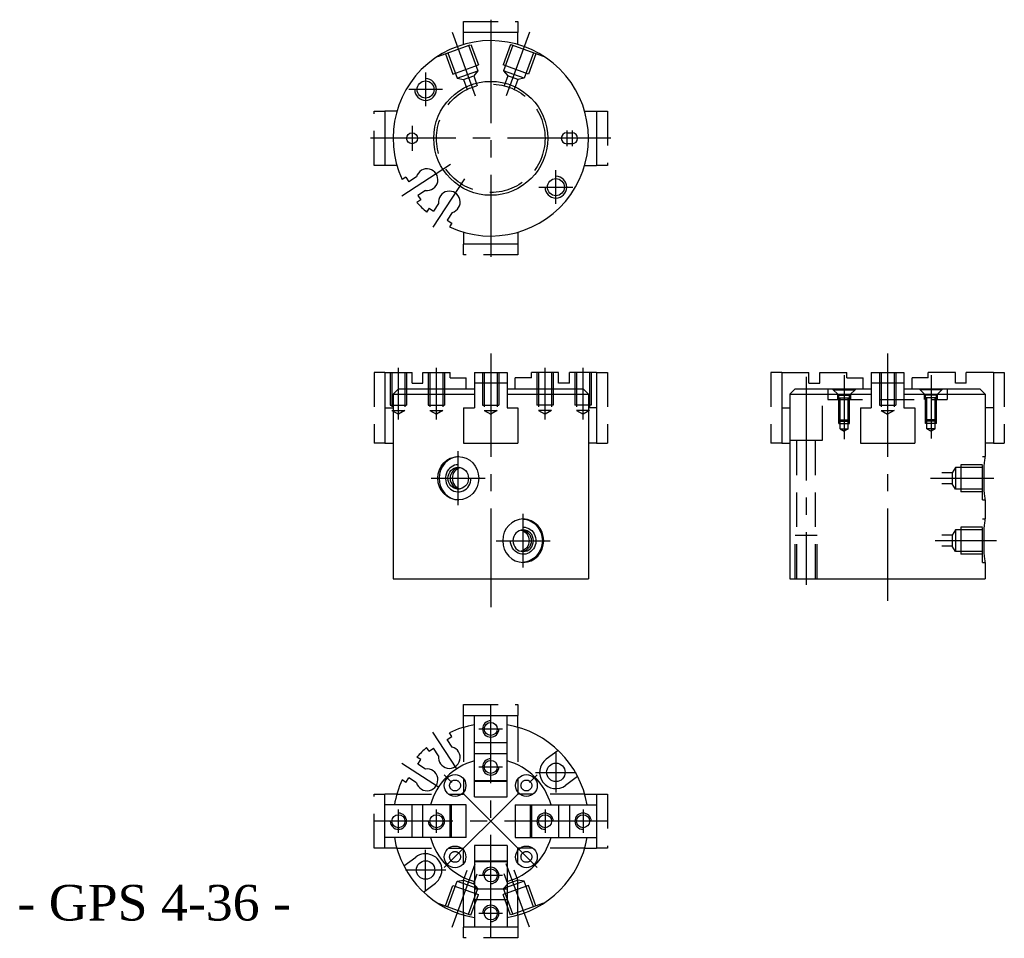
# Model space of a CAD drawing. Header units: millimetres. Extents: x 3337 to 3519, y -927 to -758.
import ezdxf

# ---------------------------------------------------------------- set-up
doc = ezdxf.new("R2010")
doc.units = ezdxf.units.MM
doc.linetypes.add('CENTER2', pattern=[28.575, 19.05, -3.175, 3.175, -3.175])
doc.linetypes.add('DASHED2', pattern=[9.525, 6.35, -3.175])
doc.layers.add('1', color=2, linetype='DASHED2')
doc.layers.add('2', color=1, linetype='CENTER2')
doc.styles.get("Standard").update_dxf_attribs({"font": 'isocp.shx', "bigfont": 'chineset.shx'})

msp = doc.modelspace()

# ---------------------------------------------------------------- linework, layer by layer
at = {"color": 7, "linetype": 'DASHED2'}
for p, q in [((3419.15, -758.34), (3429.15, -758.34)), ((3419.15, -760.34), (3419.15, -758.34)), ((3429.15, -758.34), (3429.15, -760.34)), ((3402.65, -784.84), (3402.65, -774.84)), ((3402.65, -774.84), (3404.65, -774.84)), ((3443.65, -774.84), (3445.65, -774.84)), ((3445.65, -774.84), (3445.65, -784.84)), ((3404.65, -784.84), (3402.65, -784.84)), ((3445.65, -784.84), (3443.65, -784.84)), ((3419.15, -801.34), (3419.15, -799.34)), ((3429.15, -799.34), (3429.15, -801.34)), ((3429.15, -801.34), (3419.15, -801.34)), ((3402.65, -822.99), (3402.65, -835.99)), ((3404.65, -822.99), (3402.65, -822.99)), ((3443.65, -822.99), (3445.65, -822.99)), ((3445.65, -822.99), (3445.65, -835.99)), ((3475.76, -822.99), (3475.76, -835.99)), ((3477.76, -822.99), (3475.76, -822.99)), ((3516.76, -822.99), (3518.76, -822.99)), ((3518.76, -822.99), (3518.76, -835.99)), ((3404.65, -835.99), (3402.65, -835.99)), ((3443.65, -835.99), (3445.65, -835.99)), ((3477.76, -835.99), (3475.76, -835.99)), ((3516.76, -835.99), (3518.76, -835.99)), ((3419.15, -884.18), (3429.15, -884.18)), ((3419.15, -886.18), (3419.15, -884.18)), ((3429.15, -884.18), (3429.15, -886.18)), ((3402.65, -910.68), (3402.65, -900.68)), ((3402.65, -900.68), (3404.65, -900.68)), ((3443.65, -900.68), (3445.65, -900.68)), ((3445.65, -900.68), (3445.65, -910.68)), ((3404.65, -910.68), (3402.65, -910.68)), ((3445.65, -910.68), (3443.65, -910.68)), ((3419.15, -927.18), (3419.15, -925.18)), ((3429.15, -925.18), (3429.15, -927.18)), ((3429.15, -927.18), (3419.15, -927.18))]:
    msp.add_line(p, q, dxfattribs=at)
at = {"color": 7}
for p, q in [((3429.15, -760.34), (3419.15, -760.34)), ((3419.15, -762.54), (3419.15, -760.34)), ((3429.15, -762.54), (3429.15, -760.34)), ((3406.86, -774.84), (3404.65, -774.84)), ((3404.65, -774.84), (3404.65, -784.84)), ((3441.44, -774.84), (3443.65, -774.84)), ((3443.65, -774.84), (3443.65, -784.84)), ((3438.15, -778.84), (3439.15, -778.84)), ((3439.15, -780.84), (3438.15, -780.84)), ((3406.86, -784.84), (3404.65, -784.84)), ((3441.44, -784.84), (3443.65, -784.84)), ((3408.53, -787), (3407.84, -787.45)), ((3408.53, -787), (3409.07, -787.84)), ((3410.48, -786.92), (3409.07, -787.84)), ((3412.11, -789.44), (3410.71, -790.35)), ((3410.71, -790.35), (3411.25, -791.19)), ((3411.25, -791.19), (3410.56, -791.64)), ((3414.54, -791.87), (3413.63, -793.28)), ((3412.79, -792.73), (3412.34, -793.42)), ((3412.79, -792.73), (3413.63, -793.28)), ((3417.06, -793.5), (3416.15, -794.91)), ((3416.15, -794.91), (3416.99, -795.46)), ((3416.99, -795.46), (3416.54, -796.15)), ((3419.15, -797.13), (3419.15, -799.34)), ((3429.15, -797.13), (3429.15, -799.34)), ((3429.15, -799.34), (3419.15, -799.34)), ((3404.65, -822.99), (3404.65, -835.99)), ((3404.65, -822.99), (3409.65, -822.99)), ((3409.65, -824.99), (3409.65, -822.99)), ((3411.65, -822.99), (3416.65, -822.99)), ((3411.65, -824.99), (3411.65, -822.99)), ((3416.65, -823.99), (3416.65, -822.99)), ((3421.15, -822.99), (3427.15, -822.99)), ((3421.15, -822.99), (3421.15, -829.49)), ((3427.15, -822.99), (3427.15, -829.49)), ((3431.65, -823.99), (3431.65, -822.99)), ((3436.65, -822.99), (3431.65, -822.99)), ((3436.65, -824.99), (3436.65, -822.99)), ((3443.65, -822.99), (3438.65, -822.99)), ((3438.65, -824.99), (3438.65, -822.99)), ((3443.65, -822.99), (3443.65, -835.99)), ((3477.76, -822.99), (3482.76, -822.99)), ((3477.76, -822.99), (3477.76, -835.99)), ((3482.76, -824.99), (3482.76, -822.99)), ((3484.76, -824.99), (3484.76, -822.99)), ((3484.76, -822.99), (3489.76, -822.99)), ((3489.76, -823.99), (3489.76, -822.99)), ((3494.26, -822.99), (3500.26, -822.99)), ((3494.26, -822.99), (3494.26, -829.49)), ((3500.26, -822.99), (3500.26, -829.49)), ((3509.76, -822.99), (3504.76, -822.99)), ((3504.76, -823.99), (3504.76, -822.99)), ((3509.76, -824.99), (3509.76, -822.99)), ((3516.76, -822.99), (3511.76, -822.99)), ((3511.76, -824.99), (3511.76, -822.99)), ((3516.76, -822.99), (3516.76, -835.99)), ((3409.65, -824.99), (3411.65, -824.99)), ((3416.65, -823.99), (3419.65, -823.99)), ((3419.65, -825.99), (3419.65, -823.99)), ((3428.65, -825.99), (3428.65, -823.99)), ((3431.65, -823.99), (3428.65, -823.99)), ((3438.65, -824.99), (3436.65, -824.99)), ((3482.76, -824.99), (3484.76, -824.99)), ((3489.76, -823.99), (3492.76, -823.99)), ((3492.76, -825.99), (3492.76, -823.99)), ((3504.76, -823.99), (3501.76, -823.99)), ((3501.76, -825.99), (3501.76, -823.99)), ((3511.76, -824.99), (3509.76, -824.99)), ((3407.15, -825.99), (3406.15, -826.99)), ((3406.15, -826.99), (3421.15, -826.99)), ((3406.15, -826.99), (3406.15, -860.99)), ((3407.15, -825.99), (3421.15, -825.99)), ((3427.15, -825.99), (3441.15, -825.99)), ((3427.15, -826.99), (3442.15, -826.99)), ((3441.15, -825.99), (3442.15, -826.99)), ((3442.15, -826.99), (3442.15, -860.99)), ((3480.26, -825.99), (3479.26, -826.99)), ((3479.26, -826.99), (3479.26, -860.99)), ((3479.26, -826.99), (3494.26, -826.99)), ((3480.26, -825.99), (3494.26, -825.99)), ((3500.26, -825.99), (3514.26, -825.99)), ((3500.26, -826.99), (3515.26, -826.99)), ((3514.26, -825.99), (3515.26, -826.99)), ((3515.26, -826.99), (3515.26, -838.49)), ((3404.65, -829.49), (3406.15, -829.49)), ((3419.15, -829.49), (3421.15, -829.49)), ((3419.15, -829.49), (3419.15, -835.99)), ((3427.15, -829.49), (3429.15, -829.49)), ((3429.15, -829.49), (3429.15, -835.99)), ((3443.65, -829.49), (3442.15, -829.49)), ((3477.76, -829.49), (3479.26, -829.49)), ((3492.26, -829.49), (3492.26, -835.99)), ((3492.26, -829.49), (3494.26, -829.49)), ((3500.26, -829.49), (3502.26, -829.49)), ((3502.26, -829.49), (3502.26, -835.99)), ((3516.76, -829.49), (3515.26, -829.49)), ((3404.65, -835.99), (3406.15, -835.99)), ((3419.15, -835.99), (3429.15, -835.99)), ((3443.65, -835.99), (3442.15, -835.99)), ((3477.76, -835.99), (3479.26, -835.99)), ((3492.26, -835.99), (3502.26, -835.99)), ((3516.76, -835.99), (3515.26, -835.99)), ((3515.26, -846.49), (3515.26, -849.99)), ((3515.26, -857.99), (3515.26, -860.99)), ((3406.15, -860.99), (3442.15, -860.99)), ((3479.26, -860.99), (3515.26, -860.99)), ((3419.15, -886.18), (3429.15, -886.18)), ((3419.15, -888.39), (3419.15, -886.18)), ((3421.15, -901.18), (3421.15, -886.18)), ((3427.15, -901.18), (3427.15, -886.18)), ((3429.15, -888.39), (3429.15, -886.18)), ((3416.15, -890.61), (3416.99, -890.06)), ((3416.99, -890.06), (3416.54, -889.37)), ((3412.79, -892.78), (3412.34, -892.09)), ((3412.79, -892.78), (3413.63, -892.24)), ((3414.54, -893.65), (3413.63, -892.24)), ((3417.06, -892.01), (3416.15, -890.61)), ((3421.15, -891.18), (3427.15, -891.18)), ((3411.25, -894.32), (3410.56, -893.88)), ((3421.15, -893.18), (3427.15, -893.18)), ((3436.55, -892.63), (3434.35, -894.28)), ((3410.71, -895.16), (3411.25, -894.32)), ((3412.11, -896.08), (3410.71, -895.16)), ((3408.53, -898.52), (3409.07, -897.68)), ((3410.48, -898.59), (3409.07, -897.68)), ((3440.15, -897.43), (3437.95, -899.08)), ((3408.53, -898.52), (3407.84, -898.07)), ((3421.15, -898.18), (3427.15, -898.18)), ((3404.65, -910.68), (3404.65, -900.68)), ((3406.86, -900.68), (3404.65, -900.68)), ((3421.15, -901.18), (3427.15, -901.18)), ((3441.44, -900.68), (3443.65, -900.68)), ((3443.65, -900.68), (3443.65, -910.68)), ((3419.65, -902.68), (3404.65, -902.68)), ((3409.65, -908.68), (3409.65, -902.68)), ((3411.65, -908.68), (3411.65, -902.68)), ((3416.65, -908.68), (3416.65, -902.68)), ((3419.65, -908.68), (3419.65, -902.68)), ((3428.65, -902.68), (3443.65, -902.68)), ((3428.65, -902.68), (3428.65, -908.68)), ((3431.65, -902.68), (3431.65, -908.68)), ((3436.65, -902.68), (3436.65, -908.68)), ((3438.65, -902.68), (3438.65, -908.68)), ((3419.65, -908.68), (3404.65, -908.68)), ((3428.65, -908.68), (3443.65, -908.68)), ((3421.15, -910.18), (3421.15, -925.18)), ((3427.15, -910.18), (3421.15, -910.18)), ((3427.15, -910.18), (3427.15, -925.18)), ((3406.86, -910.68), (3404.65, -910.68)), ((3408.15, -913.93), (3410.35, -912.28)), ((3441.44, -910.68), (3443.65, -910.68)), ((3427.15, -913.18), (3421.15, -913.18)), ((3411.75, -918.73), (3413.95, -917.08)), ((3427.15, -918.18), (3421.15, -918.18)), ((3427.15, -920.18), (3421.15, -920.18)), ((3419.15, -922.97), (3419.15, -925.18)), ((3429.15, -922.97), (3429.15, -925.18)), ((3429.15, -925.18), (3419.15, -925.18))]:
    msp.add_line(p, q, dxfattribs=at)
for centre, radius in [((3412.15, -770.84), 1.57), ((3424.15, -779.84), 10.5), ((3409.65, -779.84), 1), ((3436.15, -788.84), 1.57), ((3424.15, -888.68), 1.2), ((3424.15, -895.68), 1.2), ((3436.15, -896.68), 1.7), ((3417.57, -899.1), 2), ((3430.72, -899.1), 2), ((3407.15, -905.68), 1.2), ((3414.15, -905.68), 1.2), ((3434.15, -905.68), 1.2), ((3441.15, -905.68), 1.2), ((3417.57, -912.26), 2), ((3430.72, -912.26), 2), ((3412.15, -914.68), 1.7), ((3424.15, -915.68), 1.2), ((3424.15, -922.68), 1.2)]:
    msp.add_circle(centre, radius, dxfattribs=at)
for centre, radius, start, end in [((3424.15, -779.84), 18, 244.9836, 205.0164), ((3412.15, -770.84), 2, 180, 90), ((3438.15, -779.84), 1, 90, 270), ((3439.15, -779.84), 1, 270, 90), ((3412.41, -787.46), 2, 261.5904, 164.4096), ((3436.15, -788.84), 2, 180, 90), ((3416.52, -791.58), 2, 285.5904, 188.4096), ((3424.15, -779.84), 18, 220.9836, 229.0164), ((3424.15, -905.68), 18, 99.5941, 115.0164), ((3424.15, -888.68), 1.5, 90, 0), ((3424.15, -905.68), 18, 9.5941, 80.4059), ((3424.15, -905.68), 18, 130.9836, 139.0164), ((3416.52, -893.94), 2, 171.5904, 74.4096), ((3424.15, -895.68), 1.5, 90, 0), ((3424.15, -905.68), 11.5, 105.1217, 164.8783), ((3424.15, -905.68), 11.5, 15.1217, 74.8783), ((3436.15, -896.68), 3, 126.8699, 306.8699), ((3412.41, -898.06), 2, 195.5904, 98.4096), ((3424.15, -905.68), 18, 154.9836, 170.4059), ((3407.15, -905.68), 1.5, 180, 90), ((3414.15, -905.68), 1.5, 180, 90), ((3434.15, -905.68), 1.5, 0, 270), ((3441.15, -905.68), 1.5, 0, 270), ((3424.15, -905.68), 18, 189.5941, 260.4059), ((3424.15, -905.68), 11.5, 195.1217, 254.8783), ((3424.15, -905.68), 11.5, 285.1217, 344.8783), ((3424.15, -905.68), 18, 279.5941, 350.4059), ((3412.15, -914.68), 3, 306.8699, 126.8699), ((3424.15, -915.68), 1.5, 270, 180), ((3424.15, -922.68), 1.5, 270, 180)]:
    msp.add_arc(centre, radius, start, end, dxfattribs=at)
for major_axis, ratio in [((0, -4), 0.943962), ((0, -2), 0.94404)]:
    msp.add_ellipse((3418.16, -842.49), major_axis=major_axis, ratio=ratio, dxfattribs=at)
for centre, major_axis, ratio, start_param, end_param in [((3418.41, -842.49), (0, 4), 0.943962, 0.033111, 3.108481), ((3515.26, -842.49), (0, -4), 0.075, 3.141593, 6.283185), ((3418.16, -842.49), (0, 2.5), 0.939693, 0, 4.712389), ((3418.56, -842.49), (0, 2), 0.94404, 0.106127, 3.035466), ((3418.96, -842.49), (0, 2), 0.94404, 0.213473, 2.928119), ((3515.26, -853.99), (0, -4), 0.075, 3.141593, 6.283185)]:
    msp.add_ellipse(centre, major_axis=major_axis, ratio=ratio, start_param=start_param, end_param=end_param, dxfattribs=at)
at = {"color": 7, "extrusion": (0, 0, -1)}
for major_axis, ratio in [((0, -4), 0.943962), ((0, -2), 0.94404)]:
    msp.add_ellipse((3430.13, -853.99), major_axis=major_axis, ratio=ratio, dxfattribs=at)
for centre, major_axis, ratio, start_param, end_param in [((3429.88, -853.99), (0, 4), 0.943962, 0.033111, 3.108481), ((3430.13, -853.99), (0, 2.5), 0.939693, 0, 4.712389), ((3429.33, -853.99), (0, 2), 0.94404, 0.213473, 2.928119), ((3429.73, -853.99), (0, 2), 0.94404, 0.106127, 3.035466)]:
    msp.add_ellipse(centre, major_axis=major_axis, ratio=ratio, start_param=start_param, end_param=end_param, dxfattribs=at)
at = {"layer": '1', "color": 7}
for p, q in [((3414.4, -764.76), (3421.92, -762.02)), ((3420.05, -762.7), (3421.76, -767.4)), ((3420.51, -762.54), (3421.88, -766.3)), ((3421.9, -761.98), (3421.92, -762.02)), ((3426.39, -761.98), (3426.37, -762.02)), ((3433.89, -764.76), (3426.37, -762.02)), ((3427.78, -762.54), (3426.42, -766.3)), ((3428.24, -762.7), (3426.53, -767.4)), ((3414.39, -764.71), (3414.4, -764.76)), ((3415.81, -764.25), (3417.18, -768.01)), ((3416.27, -764.08), (3417.98, -768.78)), ((3432.02, -764.08), (3430.31, -768.78)), ((3432.48, -764.25), (3431.11, -768.01)), ((3433.91, -764.71), (3433.89, -764.76)), ((3417.18, -768.01), (3421.88, -766.3)), ((3431.11, -768.01), (3426.42, -766.3)), ((3417.98, -768.78), (3421.76, -767.4)), ((3417.98, -768.78), (3419.13, -768.98)), ((3419.13, -768.98), (3421.01, -768.3)), ((3419.13, -768.98), (3419.8, -770.83)), ((3421.76, -767.4), (3421.01, -768.3)), ((3421.01, -768.3), (3421.68, -770.14)), ((3426.53, -767.4), (3427.28, -768.3)), ((3430.31, -768.78), (3426.53, -767.4)), ((3427.28, -768.3), (3426.61, -770.14)), ((3429.16, -768.98), (3427.28, -768.3)), ((3429.16, -768.98), (3428.49, -770.83)), ((3430.31, -768.78), (3429.16, -768.98)), ((3405.65, -822.99), (3405.65, -828.99)), ((3405.95, -822.99), (3405.95, -829.99)), ((3408.34, -822.99), (3408.34, -829.99)), ((3408.65, -822.99), (3408.65, -828.99)), ((3412.65, -822.99), (3412.65, -828.99)), ((3412.95, -822.99), (3412.95, -829.99)), ((3415.34, -822.99), (3415.34, -829.99)), ((3415.65, -822.99), (3415.65, -828.99)), ((3422.65, -822.99), (3422.65, -828.99)), ((3422.95, -822.99), (3422.95, -829.99)), ((3425.34, -822.99), (3425.34, -829.99)), ((3425.65, -822.99), (3425.65, -828.99)), ((3432.65, -822.99), (3432.65, -828.99)), ((3432.95, -822.99), (3432.95, -829.99)), ((3435.34, -822.99), (3435.34, -829.99)), ((3435.65, -822.99), (3435.65, -828.99)), ((3439.65, -822.99), (3439.65, -828.99)), ((3439.95, -822.99), (3439.95, -829.99)), ((3442.34, -822.99), (3442.34, -829.99)), ((3442.65, -822.99), (3442.65, -828.99)), ((3495.76, -822.99), (3495.76, -828.99)), ((3496.06, -822.99), (3496.06, -829.99)), ((3498.45, -822.99), (3498.45, -829.99)), ((3498.76, -822.99), (3498.76, -828.99)), ((3427.15, -824.99), (3421.15, -824.99)), ((3500.26, -824.99), (3494.26, -824.99)), ((3485.26, -835.49), (3485.26, -825.99)), ((3486.26, -825.99), (3486.26, -827.99)), ((3488.26, -827.19), (3487.06, -825.99)), ((3487.26, -826.19), (3487.26, -825.99)), ((3487.26, -826.19), (3491.26, -826.19)), ((3488.06, -827.99), (3488.06, -826.99)), ((3490.26, -827.19), (3491.46, -825.99)), ((3490.46, -827.99), (3490.46, -826.99)), ((3491.26, -826.19), (3491.26, -825.99)), ((3504.26, -827.19), (3503.06, -825.99)), ((3503.26, -826.19), (3503.26, -825.99)), ((3507.26, -826.19), (3503.26, -826.19)), ((3504.06, -827.99), (3504.06, -826.99)), ((3506.26, -827.19), (3507.46, -825.99)), ((3506.46, -827.99), (3506.46, -826.99)), ((3507.26, -826.19), (3507.26, -825.99)), ((3508.26, -825.99), (3508.26, -827.99)), ((3486.26, -827.99), (3508.26, -827.99)), ((3488.26, -832.39), (3488.26, -827.19)), ((3488.26, -827.19), (3490.26, -827.19)), ((3488.26, -827.69), (3490.26, -827.69)), ((3488.51, -833.39), (3488.51, -827.69)), ((3490.01, -833.39), (3490.01, -827.69)), ((3490.26, -832.39), (3490.26, -827.19)), ((3506.26, -827.19), (3504.26, -827.19)), ((3504.26, -832.39), (3504.26, -827.19)), ((3506.26, -827.69), (3504.26, -827.69)), ((3504.51, -833.39), (3504.51, -827.69)), ((3506.01, -833.39), (3506.01, -827.69)), ((3506.26, -832.39), (3506.26, -827.19)), ((3405.65, -828.99), (3408.65, -828.99)), ((3405.95, -829.99), (3408.34, -829.99)), ((3405.95, -829.99), (3407.15, -830.67)), ((3408.34, -829.99), (3407.15, -830.67)), ((3412.65, -828.99), (3415.65, -828.99)), ((3412.95, -829.99), (3414.15, -830.67)), ((3412.95, -829.99), (3415.34, -829.99)), ((3415.34, -829.99), (3414.15, -830.67)), ((3422.65, -828.99), (3425.65, -828.99)), ((3422.95, -829.99), (3424.15, -830.67)), ((3422.95, -829.99), (3425.34, -829.99)), ((3425.34, -829.99), (3424.15, -830.67)), ((3435.65, -828.99), (3432.65, -828.99)), ((3432.95, -829.99), (3434.15, -830.67)), ((3435.34, -829.99), (3432.95, -829.99)), ((3435.34, -829.99), (3434.15, -830.67)), ((3442.65, -828.99), (3439.65, -828.99)), ((3442.34, -829.99), (3439.95, -829.99)), ((3439.95, -829.99), (3441.15, -830.67)), ((3442.34, -829.99), (3441.15, -830.67)), ((3495.76, -828.99), (3498.76, -828.99)), ((3496.06, -829.99), (3498.45, -829.99)), ((3496.06, -829.99), (3497.26, -830.67)), ((3498.45, -829.99), (3497.26, -830.67)), ((3488.51, -831.99), (3488.26, -831.74)), ((3488.26, -831.74), (3490.26, -831.74)), ((3488.26, -832.39), (3490.26, -832.39)), ((3488.51, -831.99), (3490.01, -831.99)), ((3490.01, -831.99), (3490.26, -831.74)), ((3504.51, -831.99), (3504.26, -831.74)), ((3506.26, -831.74), (3504.26, -831.74)), ((3506.26, -832.39), (3504.26, -832.39)), ((3506.01, -831.99), (3504.51, -831.99)), ((3506.01, -831.99), (3506.26, -831.74)), ((3488.51, -833.39), (3490.01, -833.39)), ((3488.51, -833.39), (3490.01, -833.39)), ((3488.51, -833.39), (3489.26, -833.82)), ((3490.01, -833.39), (3489.26, -833.82)), ((3506.01, -833.39), (3504.51, -833.39)), ((3506.01, -833.39), (3504.51, -833.39)), ((3504.51, -833.39), (3505.26, -833.82)), ((3506.01, -833.39), (3505.26, -833.82)), ((3479.3, -835.49), (3485.26, -835.49)), ((3480.56, -860.99), (3480.56, -835.49)), ((3483.96, -860.99), (3483.96, -835.49)), ((3514.76, -838.49), (3515.26, -838.49)), ((3514.76, -846.49), (3514.76, -838.49)), ((3509.17, -841.49), (3507.26, -841.49)), ((3509.76, -840.48), (3509.17, -841.49)), ((3509.17, -841.49), (3509.17, -843.49)), ((3509.76, -840.48), (3509.76, -844.49)), ((3514.76, -840.48), (3509.76, -840.48)), ((3514.76, -839.99), (3510.76, -839.99)), ((3510.76, -839.99), (3510.76, -844.99)), ((3509.17, -843.49), (3507.26, -843.49)), ((3509.76, -844.49), (3509.17, -843.49)), ((3514.76, -844.49), (3509.76, -844.49)), ((3514.76, -844.99), (3510.76, -844.99)), ((3514.76, -846.49), (3515.26, -846.49)), ((3514.76, -849.99), (3515.26, -849.99)), ((3514.76, -857.99), (3514.76, -849.99)), ((3509.76, -851.98), (3509.17, -852.99)), ((3509.76, -851.98), (3509.76, -855.99)), ((3514.76, -851.98), (3509.76, -851.98)), ((3514.76, -851.49), (3510.76, -851.49)), ((3510.76, -851.49), (3510.76, -856.49)), ((3480.26, -860.99), (3480.26, -852.99)), ((3480.26, -852.99), (3484.26, -852.99)), ((3484.26, -860.99), (3484.26, -852.99)), ((3509.17, -852.99), (3507.26, -852.99)), ((3509.17, -852.99), (3509.17, -854.99)), ((3509.17, -854.99), (3507.26, -854.99)), ((3509.76, -855.99), (3509.17, -854.99)), ((3514.76, -855.99), (3509.76, -855.99)), ((3514.76, -856.49), (3510.76, -856.49)), ((3514.76, -857.99), (3515.26, -857.99)), ((3419.15, -888.39), (3419.15, -900.68)), ((3429.15, -888.39), (3429.15, -900.68)), ((3427.15, -898.38), (3421.15, -898.38)), ((3406.86, -900.68), (3419.15, -900.68)), ((3441.44, -900.68), (3429.15, -900.68)), ((3416.85, -902.68), (3416.85, -908.68)), ((3431.45, -908.68), (3431.45, -902.68)), ((3406.86, -910.68), (3419.15, -910.68)), ((3419.15, -922.97), (3419.15, -910.68)), ((3429.15, -922.97), (3429.15, -910.68)), ((3441.44, -910.68), (3429.15, -910.68)), ((3421.15, -912.98), (3427.15, -912.98)), ((3419.13, -916.54), (3419.8, -914.69)), ((3421.01, -917.22), (3421.68, -915.37)), ((3427.28, -917.22), (3426.61, -915.37)), ((3429.16, -916.54), (3428.49, -914.69)), ((3415.81, -921.27), (3417.18, -917.51)), ((3416.27, -921.44), (3417.98, -916.74)), ((3417.18, -917.51), (3421.88, -919.22)), ((3417.98, -916.74), (3419.13, -916.54)), ((3417.98, -916.74), (3421.76, -918.11)), ((3419.13, -916.54), (3421.01, -917.22)), ((3421.76, -918.11), (3421.01, -917.22)), ((3431.11, -917.51), (3426.42, -919.22)), ((3430.31, -916.74), (3426.53, -918.11)), ((3426.53, -918.11), (3427.28, -917.22)), ((3429.16, -916.54), (3427.28, -917.22)), ((3430.31, -916.74), (3429.16, -916.54)), ((3432.02, -921.44), (3430.31, -916.74)), ((3432.48, -921.27), (3431.11, -917.51)), ((3420.05, -922.81), (3421.76, -918.11)), ((3420.51, -922.98), (3421.88, -919.22)), ((3427.78, -922.98), (3426.42, -919.22)), ((3428.24, -922.81), (3426.53, -918.11)), ((3414.4, -920.76), (3421.92, -923.49)), ((3433.89, -920.76), (3426.37, -923.49))]:
    msp.add_line(p, q, dxfattribs=at)
for centre, radius in [((3424.15, -779.84), 10), ((3417.57, -899.1), 1), ((3430.72, -899.1), 1), ((3417.57, -912.26), 1), ((3430.72, -912.26), 1)]:
    msp.add_circle(centre, radius, dxfattribs=at)
at = {"layer": '2', "color": 7}
for p, q in [((3424.15, -757.98), (3424.15, -801.7)), ((3417.03, -760.28), (3421.29, -771.99)), ((3431.27, -760.28), (3427, -771.99)), ((3412.15, -767.73), (3412.15, -773.94)), ((3415.25, -770.84), (3409.04, -770.84)), ((3409.65, -777.53), (3409.65, -782.14)), ((3446.28, -779.84), (3402.01, -779.84)), ((3438.15, -778.38), (3438.15, -781.29)), ((3439.15, -778.38), (3439.15, -781.29)), ((3416.71, -784.67), (3407.75, -790.48)), ((3436.15, -791.94), (3436.15, -785.73)), ((3419.32, -787.28), (3413.5, -796.23)), ((3433.04, -788.84), (3439.25, -788.84)), ((3424.15, -819.48), (3424.15, -866.25)), ((3497.26, -819.48), (3497.26, -865.05)), ((3407.15, -831.65), (3407.15, -822.11)), ((3414.15, -831.65), (3414.15, -822.11)), ((3434.15, -831.65), (3434.15, -822.11)), ((3441.15, -831.65), (3441.15, -822.11)), ((3482.26, -823.82), (3482.26, -862.13)), ((3489.26, -823.5), (3489.26, -835.3)), ((3505.26, -823.5), (3505.26, -835.13)), ((3418.16, -847.46), (3418.16, -837.51)), ((3413.19, -842.49), (3423.14, -842.49)), ((3505.15, -842.49), (3516.81, -842.49)), ((3430.13, -858.96), (3430.13, -849.01)), ((3425.16, -853.99), (3435.11, -853.99)), ((3517.3, -853.99), (3506.03, -853.99)), ((3424.15, -927.26), (3424.15, -884.1)), ((3421.97, -888.68), (3426.32, -888.68)), ((3417.88, -896.04), (3413.5, -889.28)), ((3436.15, -892.96), (3436.15, -900.4)), ((3414.5, -899.42), (3407.75, -895.03)), ((3421.97, -895.68), (3426.32, -895.68)), ((3415.59, -914.24), (3432.7, -897.12)), ((3432.7, -914.24), (3415.59, -897.12)), ((3432.42, -896.68), (3439.87, -896.68)), ((3407.15, -907.85), (3407.15, -903.51)), ((3414.15, -907.85), (3414.15, -903.51)), ((3434.15, -903.51), (3434.15, -907.85)), ((3441.15, -903.51), (3441.15, -907.85)), ((3445.73, -905.68), (3402.56, -905.68)), ((3412.15, -918.4), (3412.15, -910.96)), ((3417.03, -925.24), (3421.29, -913.52)), ((3431.27, -925.24), (3427, -913.52)), ((3415.87, -914.68), (3408.42, -914.68)), ((3426.32, -915.68), (3421.97, -915.68)), ((3426.32, -922.68), (3421.97, -922.68))]:
    msp.add_line(p, q, dxfattribs=at)

# ---------------------------------------------------------------- texts
at = {"color": 7, "insert": (3336.96, -924.08), "char_height": 6.5625, "width": 73.9586, "attachment_point": 7}
msp.add_mtext('{\\fRomantic|b0|i0|c2|p2;- GPS 4-36 -}', dxfattribs=at)

doc.saveas('drawing.dxf')
